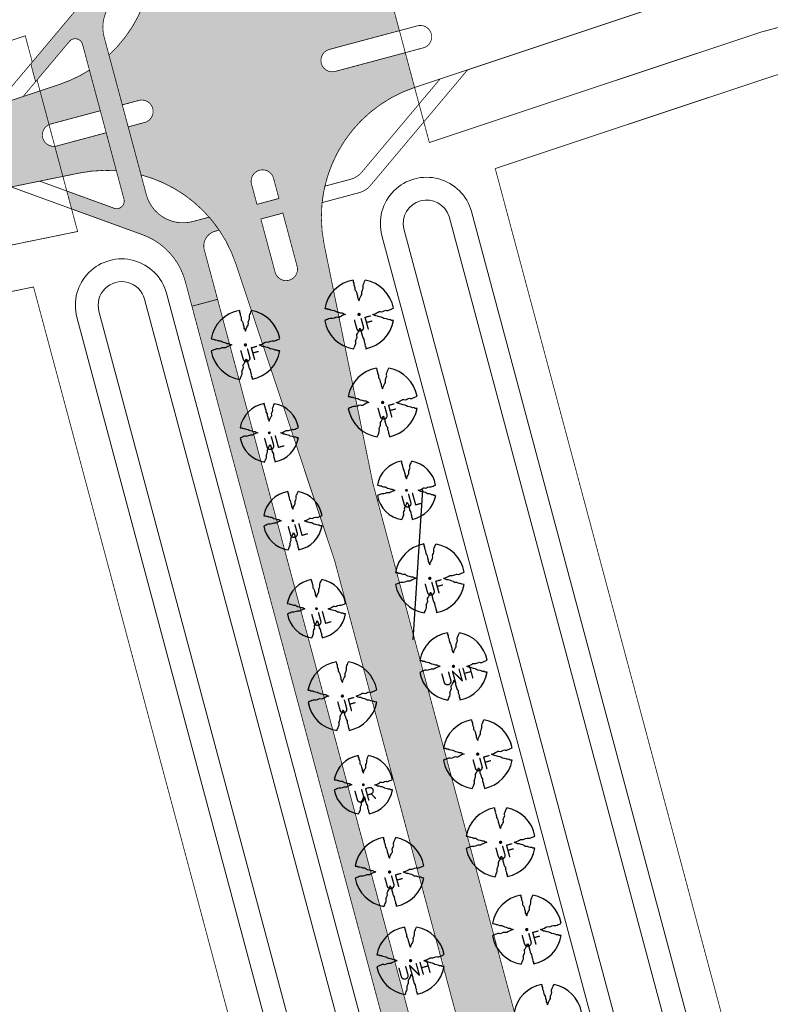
# Model space of a CAD drawing. Header units: metres. Extents: x 102000 to 105000, y 414600 to 420766.
# Tile 125 of 256: x 103084 to 103183, y 419040 to 419170. Entities that reach past the tile are written whole.
import ezdxf

# ---------------------------------------------------------------- set-up
doc = ezdxf.new("R2010")
doc.units = ezdxf.units.M
doc.layers.get('0').update_dxf_attribs({"color": 8})
for name, color, linetype, lineweight in [('00-Ontwerp DKIV', 8, 'Continuous', 0), ('N-WE-GR-BOOM-T35-500', 50, 'Continuous', 35), ('N-WE-GW-TALUDLIJN-G', 90, 'Continuous', 18), ('N-WE-WH-WATERLIJN-G', 150, 'Continuous', 5)]:
    doc.layers.add(name, color=color, linetype=linetype, lineweight=lineweight)
doc.layers.add('N-GV-GR-BOOM_2020-2021-S', color=7, linetype='Continuous', lineweight=25, true_color=0x1f7f00)
doc.styles.add('NLCS-ISO-M500-T35', font='NLCS-ISO.ttf', dxfattribs={"height": 1.75})

# ---------------------------------------------------------------- blocks, each defined once
blk = doc.blocks.new('N-SGR-BOOM_1E GROOTTE')
at = {"ltscale": 0.1}
h = blk.add_hatch(color=256, dxfattribs=at)
edge = h.paths.add_edge_path()
edge.add_arc((-0.001990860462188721, 0.003386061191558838), 0.15, 0, 360)
at = {"flags": 128}
for points in [[(-0.524, 2.9575), (-0.514, 2.7865), (-0.463, 2.7055), (-0.451, 2.6245), (-0.454, 2.5555), (-0.41, 2.4485), (-0.369, 2.3205), (-0.356, 2.1315), (-0.288, 2.0405), (-0.234, 1.9285), (-0.203, 1.7705), (-0.139, 1.5935), (-0.134, 1.4535), (-0.085, 1.3455), (-0.039, 1.2505), (-0.004, 1.1785), (0.06100000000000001, 1.3985), (0.129, 1.5215), (0.191, 1.6395), (0.24, 1.7205), (0.246, 1.8335), (0.231, 1.9505), (0.258, 2.0405), (0.313, 2.1495), (0.354, 2.2995), (0.34, 2.3615), (0.339, 2.5025), (0.381, 2.6195), (0.426, 2.7135), (0.467, 2.8215), (0.53, 2.9555)], [(-2.958, 0.5175000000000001), (-2.785, 0.5075000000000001), (-2.702, 0.4585), (-2.622, 0.4455), (-2.554, 0.4515), (-2.446, 0.4055), (-2.32, 0.3645), (-2.13, 0.3505), (-2.041, 0.2835), (-1.924, 0.2255), (-1.766, 0.1955), (-1.593, 0.1345), (-1.453, 0.1295), (-1.344, 0.0805), (-1.25, 0.0355), (-1.177, -0.0015), (-1.397, -0.0655), (-1.521, -0.1335), (-1.638, -0.1955), (-1.719, -0.2455), (-1.831, -0.2495), (-1.949, -0.2355), (-2.041, -0.2625), (-2.149, -0.3165), (-2.297, -0.3585), (-2.359, -0.3455), (-2.501, -0.3465), (-2.617, -0.3875), (-2.711, -0.4315), (-2.82, -0.4705), (-2.954, -0.5355)], [(2.952, -0.5145000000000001), (2.779, -0.5045000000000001), (2.697, -0.4545), (2.618, -0.4415), (2.55, -0.4475), (2.439, -0.4015), (2.313, -0.3605), (2.125, -0.3465), (2.034, -0.2805), (1.92, -0.2245), (1.763, -0.1925), (1.588, -0.1305), (1.446, -0.1255), (1.339, -0.0775), (1.244, -0.0305), (1.172, 0.005500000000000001), (1.392, 0.0695), (1.515, 0.1365), (1.632, 0.1995), (1.712, 0.2495), (1.824, 0.2535), (1.944, 0.2385), (2.034, 0.2665), (2.142, 0.3195), (2.292, 0.3635), (2.354, 0.3495), (2.494, 0.3485), (2.612, 0.3885), (2.706, 0.4365), (2.815, 0.4755), (2.95, 0.5385)], [(-0.479, -2.9585), (-0.414, -2.8235), (-0.373, -2.7165), (-0.33, -2.6225), (-0.289, -2.5045), (-0.288, -2.3645), (-0.303, -2.3005), (-0.26, -2.1515), (-0.208, -2.0425), (-0.18, -1.9525), (-0.193, -1.8345), (-0.188, -1.7235), (-0.138, -1.6425), (-0.075, -1.5255), (-0.007, -1.4015), (0.055, -1.1805), (0.093, -1.2535), (0.137, -1.3475), (0.186, -1.4565), (0.192, -1.5955), (0.254, -1.7715), (0.284, -1.9305), (0.34, -2.0425), (0.407, -2.1335), (0.422, -2.3225), (0.463, -2.4495), (0.508, -2.5585), (0.502, -2.6255), (0.516, -2.7085), (0.5650000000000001, -2.7875), (0.5760000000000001, -2.9405)]]:
    blk.add_lwpolyline(points, dxfattribs=at)
for start, end in [(100.0002194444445, 170.1098166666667), (10.29992500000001, 79.79196666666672), (190.3241250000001, 260.8432527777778), (281.0945583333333, 350.0620888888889)]:
    blk.add_arc((-0.001990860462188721, 0.003386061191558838), 2.999994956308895, start, end)

msp = doc.modelspace()

# ---------------------------------------------------------------- hatches: boundary and pattern name
at = {"layer": '00-Ontwerp DKIV', "transparency": 33554623}
h = msp.add_hatch(color=256, dxfattribs=at)
h.dxf.hatch_style = 1
edge = h.paths.add_edge_path()
edge.add_arc((103298.2239364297, 419477.8513539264), 252.0164552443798, 176.5749344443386, 189.9790041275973, ccw=False)
edge.add_line((103046.6576361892, 419492.907591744), (103056.301389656, 419652.8193898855))
edge.add_arc((103065.0630023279, 419652.79844855), 8.76163769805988, 149.2989375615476, 179.8630562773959, ccw=False)
edge.add_line((103057.5293711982, 419657.2717803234), (103041.7191091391, 419658.2227415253))
edge.add_arc((103024.502755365, 419652.9694413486), 18.00000000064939, -3.451139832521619, 16.96874591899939, ccw=False)
edge.add_line((103042.4701122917, 419651.8858892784), (103041.6379008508, 419638.0862386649))
edge.add_arc((103145.1997498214, 419631.8407649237), 103.7500000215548, 176.5488601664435, 183.9859112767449)
edge.add_line((103041.7007031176, 419624.6289804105), (103044.1366540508, 419589.6697274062))
edge.add_arc((102944.3785367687, 419582.7186098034), 99.99999999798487, -3.4511398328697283, 3.985911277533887, ccw=False)
edge.add_line((103044.1971863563, 419576.6988760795), (103037.6551040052, 419468.218691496))
edge.add_arc((103191.1263172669, 419458.9633528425), 153.7500393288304, 176.5488617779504, 189.1053011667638)
edge.add_line((103039.3136561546, 419434.6324975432), (103040.9006254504, 419424.7287544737))
edge.add_line((103040.9006254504, 419424.7287544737), (103041.5467097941, 419420.6993302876))
edge.add_line((103041.5467097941, 419420.6993302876), (103043.5399603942, 419408.2624172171))
edge.add_arc((103191.4029866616, 419431.9602644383), 149.7499999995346, 189.1052995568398, 194.985952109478)
edge.add_line((103046.746095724, 419393.2375785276), (103094.8516475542, 419213.5289813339))
edge.add_line((103094.8516475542, 419213.5289813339), (103101.3022678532, 419181.9707082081))
edge.add_arc((103083.666907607, 419178.3659795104), 18.00000000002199, -47.20717659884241, 11.55232174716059, ccw=False)
edge.add_line((103095.895196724, 419165.1573101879), (103095.9087119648, 419165.1068211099))
edge.add_line((103095.9087119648, 419165.1068211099), (103097.6368019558, 419158.6511706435))
edge.add_line((103097.6368019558, 419158.6511706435), (103097.6480606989, 419158.609111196))
edge.add_line((103097.6480606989, 419158.609111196), (103097.6510261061, 419158.5980332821))
edge.add_line((103097.6510261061, 419158.5980332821), (103099.8244820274, 419159.1798379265))
edge.add_arc((103100.2123716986, 419157.7308584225), 1.500000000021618, -75.01404788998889, 104.98659888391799, ccw=False)
edge.add_line((103100.6002450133, 419156.28187454), (103098.4267727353, 419155.7000655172))
edge.add_line((103098.4267727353, 419155.7000655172), (103098.4329879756, 419155.6768471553))
edge.add_line((103098.4329879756, 419155.6768471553), (103100.1157329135, 419149.3905928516))
edge.add_line((103100.1157329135, 419149.3905928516), (103100.1204740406, 419149.3728813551))
edge.add_arc((103095.5357731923, 419131.9665457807), 17.99999999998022, 18.419582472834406, 75.24385856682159, ccw=False)
edge.add_line((103112.6135985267, 419137.6540656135), (103125.6026156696, 419098.6521504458))
edge.add_line((103125.6026156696, 419098.6521504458), (103163.4536399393, 418957.2515383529))
edge.add_line((103163.4536399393, 418957.2515383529), (103169.9042602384, 418925.6932652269))
edge.add_arc((103152.2688999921, 418922.0885365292), 18.00000000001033, -47.2071765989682, 11.55232174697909, ccw=False)
edge.add_line((103164.4971891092, 418908.8798672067), (103164.5107043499, 418908.8293781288))
edge.add_line((103164.5107043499, 418908.8293781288), (103166.238794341, 418902.3737276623))
edge.add_line((103166.238794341, 418902.3737276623), (103166.2530184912, 418902.320590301))
edge.add_line((103166.2530184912, 418902.320590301), (103168.4264744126, 418902.9023949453))
edge.add_arc((103168.8143640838, 418901.4534154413), 1.500000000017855, -75.01404788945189, 104.9865988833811, ccw=False)
edge.add_line((103169.2022373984, 418900.0044315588), (103167.0287651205, 418899.422622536))
edge.add_line((103167.0287651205, 418899.422622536), (103167.0349803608, 418899.3994041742))
edge.add_line((103167.0349803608, 418899.3994041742), (103168.7177252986, 418893.1131498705))
edge.add_line((103168.7177252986, 418893.1131498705), (103168.7224664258, 418893.0954383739))
edge.add_arc((103164.1377655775, 418875.6891027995), 17.99999999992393, 18.4195824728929, 75.2438585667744, ccw=False)
edge.add_line((103181.2155909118, 418881.3766226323), (103194.2046080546, 418842.3747074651))
edge.add_line((103194.2046080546, 418842.3747074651), (103231.823976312, 418701.8394960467))
edge.add_line((103231.823976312, 418701.8394960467), (103238.2745966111, 418670.281222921))
edge.add_arc((103220.6392363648, 418666.6764942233), 18.00000000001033, -47.2071765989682, 11.55232174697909, ccw=False)
edge.add_line((103232.8675254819, 418653.4678249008), (103232.8810407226, 418653.4173358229))
edge.add_line((103232.8810407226, 418653.4173358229), (103234.6091307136, 418646.9616853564))
edge.add_line((103234.6091307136, 418646.9616853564), (103234.6233548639, 418646.908547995))
edge.add_line((103234.6233548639, 418646.908547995), (103236.7968107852, 418647.4903526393))
edge.add_arc((103237.1847004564, 418646.0413731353), 1.500000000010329, -75.01404789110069, 104.98659888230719, ccw=False)
edge.add_line((103237.572573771, 418644.5923892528), (103235.3991014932, 418644.01058023))
edge.add_line((103235.3991014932, 418644.01058023), (103235.4053167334, 418643.9873618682))
edge.add_line((103235.4053167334, 418643.9873618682), (103237.0880616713, 418637.7011075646))
edge.add_line((103237.0880616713, 418637.7011075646), (103237.0928027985, 418637.683396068))
edge.add_arc((103232.5081019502, 418620.2770604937), 17.99999999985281, 18.41958247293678, 75.2438585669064, ccw=False)
edge.add_line((103249.5859272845, 418625.9645803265), (103262.5749444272, 418586.9626651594))
edge.add_line((103262.5749444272, 418586.9626651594), (103290.1222633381, 418484.0537523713))
edge.add_line((103290.1222633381, 418484.0537523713), (103297.836137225, 418446.292630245))
edge.add_arc((103314.5047993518, 418407.4697220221), 42.24999999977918, 107.02271534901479, 113.23632460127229, ccw=False)
edge.add_line((103302.1360773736, 418447.8686974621), (103301.856304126, 418448.9131974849))
edge.add_line((103301.856304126, 418448.9131974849), (103300.2505772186, 418454.9079872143))
edge.add_arc((103301.6995005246, 418455.2960867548), 1.500000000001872, 14.994587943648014, 194.9948977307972, ccw=False)
edge.add_line((103303.1484259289, 418455.6841784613), (103304.7543138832, 418449.6887874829))
edge.add_line((103304.7543138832, 418449.6887874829), (103305.0272221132, 418448.669917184))
edge.add_line((103305.0272221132, 418448.669917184), (103306.1321855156, 418448.9657008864))
edge.add_arc((103294.4959860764, 418492.4352173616), 44.99999999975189, 284.9859521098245, 289.9286120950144)
edge.add_line((103309.8341939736, 418450.1299058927), (103307.6012664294, 418456.8373155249))
edge.add_line((103307.6012664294, 418456.8373155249), (103302.707958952, 418471.5361434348))
edge.add_arc((103359.6362746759, 418490.4878418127), 60.00000002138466, 198.4128380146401, 213.1251651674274)
edge.add_arc((103359.6362746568, 418490.4878418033), 60.00000000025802, 213.1251651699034, 220.1845762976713)
edge.add_arc((103359.6362746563, 418490.4878418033), 59.99999999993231, 220.1845762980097, 223.7621945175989)
edge.add_arc((103359.6362746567, 418490.4878418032), 60.0000000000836, 223.7621945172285, 284.9859521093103)
edge.add_line((103375.1512072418, 418432.5284865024), (103387.0106692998, 418435.7031034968))
edge.add_line((103387.0106692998, 418435.7031034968), (103385.8938181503, 418439.8814131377))
edge.add_line((103385.8938181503, 418439.8814131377), (103385.8824319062, 418439.8783653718))
edge.add_line((103385.8824319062, 418439.8783653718), (103374.0131983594, 418436.7013171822))
edge.add_arc((103359.5333792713, 418490.796925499), 55.99999999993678, 225.2215921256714, 284.9851210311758, ccw=False)
edge.add_arc((103359.533379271, 418490.796925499), 55.9999999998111, 221.3891326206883, 225.2215921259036, ccw=False)
edge.add_arc((103359.5333792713, 418490.796925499), 56.00000000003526, 198.4128380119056, 221.3891326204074, ccw=False)
edge.add_line((103306.4002846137, 418473.1086736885), (103277.8963273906, 418558.7306714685))
edge.add_line((103277.8963273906, 418558.7306714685), (103267.6561565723, 418596.9850238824))
edge.add_line((103267.6561565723, 418596.9850238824), (103261.2171809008, 418628.5322969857))
edge.add_arc((103278.8535710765, 418632.131983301), 17.99999999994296, 108.50536345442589, 191.5359399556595, ccw=False)
edge.add_line((103273.1404893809, 418649.2012743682), (103271.9134875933, 418653.7850024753))
edge.add_line((103271.9134875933, 418653.7850024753), (103262.688286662, 418651.3155414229))
edge.add_arc((103262.3004151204, 418652.76452578), 1.499999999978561, 104.9855703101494, 284.9858819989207, ccw=False)
edge.add_line((103261.9125514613, 418654.2135122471), (103271.1377409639, 418656.6829702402))
edge.add_line((103271.1377409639, 418656.6829702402), (103270.0380655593, 418660.7910433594))
edge.add_arc((103266.9770112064, 418678.5288545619), 18.00000000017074, 198.4195824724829, 279.79122475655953, ccw=False)
edge.add_line((103249.8991858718, 418672.8413347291), (103236.910168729, 418711.8432498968))
edge.add_line((103236.910168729, 418711.8432498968), (103199.2858201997, 418852.3970661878))
edge.add_line((103199.2858201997, 418852.3970661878), (103192.8468445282, 418883.9443392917))
edge.add_arc((103210.4832347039, 418887.5440256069), 17.99999999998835, 108.50536345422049, 191.5359399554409, ccw=False)
edge.add_line((103204.7701530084, 418904.6133166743), (103203.5431512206, 418909.1970447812))
edge.add_line((103203.5431512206, 418909.1970447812), (103194.3179502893, 418906.7275837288))
edge.add_arc((103193.9300805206, 418908.1765685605), 1.499999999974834, 104.9855002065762, 284.9858118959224, ccw=False)
edge.add_line((103193.5422186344, 418909.6255555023), (103202.7674045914, 418912.0950125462))
edge.add_line((103202.7674045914, 418912.0950125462), (103201.6677291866, 418916.2030856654))
edge.add_arc((103198.6066748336, 418933.9408968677), 18.00000000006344, 198.4195824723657, 279.79122475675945, ccw=False)
edge.add_line((103181.5288494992, 418928.253377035), (103168.5398323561, 418967.2552922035))
edge.add_line((103168.5398323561, 418967.2552922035), (103130.6838278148, 419108.674509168))
edge.add_line((103130.6838278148, 419108.674509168), (103124.244852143, 419140.2217822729))
edge.add_arc((103141.8812423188, 419143.8214685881), 18.00000000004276, 108.5053634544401, 191.5359399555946, ccw=False)
edge.add_line((103136.1681606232, 419160.8907596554), (103134.9411588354, 419165.4744877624))
edge.add_line((103134.9411588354, 419165.4744877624), (103125.7159579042, 419163.00502671))
edge.add_arc((103125.3280881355, 419164.4540115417), 1.499999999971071, 104.9855002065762, 284.9858118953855, ccw=False)
edge.add_line((103124.9402262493, 419165.9029984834), (103134.1654122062, 419168.3724555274))
edge.add_line((103134.1654122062, 419168.3724555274), (103133.0657368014, 419172.4805286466))
edge.add_arc((103130.0046824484, 419190.2183398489), 18.0000000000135, 198.4195824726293, 279.79122475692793, ccw=False)
edge.add_line((103112.926857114, 419184.5308200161), (103099.9378399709, 419223.5327351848))
edge.add_line((103099.9378399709, 419223.5327351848), (103062.996899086, 419361.5335357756))
edge.add_arc((103304.7357101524, 419426.2437337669), 250.2499999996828, 189.1052995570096, 194.9859521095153, ccw=False)
edge.add_line((103057.639066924, 419386.6418221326), (103051.9365311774, 419422.2228681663))
edge.add_line((103051.9365311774, 419422.2228681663), (103051.9234976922, 419422.3041907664))
edge.add_line((103051.9234976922, 419422.3041907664), (103050.0201575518, 419434.1801063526))
edge = h.paths.add_edge_path(flags=16)
edge.add_line((103045.2527020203, 419421.2725162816), (103048.2174958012, 419421.7310650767))
edge.add_line((103048.2174958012, 419421.7310650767), (103048.2175775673, 419421.7305548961))
edge.add_line((103048.2175775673, 419421.7305548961), (103049.278254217, 419415.112449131))
edge.add_arc((103047.7971554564, 419414.8750750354), 1.499999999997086, -170.89470044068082, 9.105299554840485, ccw=False)
edge.add_line((103046.3160566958, 419414.6377009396), (103045.2528414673, 419421.2716461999))
edge.add_line((103045.2528414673, 419421.2716461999), (103045.2527022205, 419421.2725163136))
edge.add_line((103045.2527022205, 419421.2725163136), (103045.2527020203, 419421.2725162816))
edge = h.paths.add_edge_path(flags=16)
edge.add_line((103047.5661013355, 419425.795449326), (103044.6047268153, 419425.3215322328))
edge.add_line((103044.6047268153, 419425.3215322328), (103043.6258169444, 419431.4234868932))
edge.add_arc((103045.106915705, 419431.660860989), 1.500000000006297, 9.105299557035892, 189.1052995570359, ccw=False)
edge.add_line((103046.5880144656, 419431.8982350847), (103047.5662379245, 419425.7945970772))
edge.add_line((103047.5662379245, 419425.7945970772), (103047.5661013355, 419425.795449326))
edge = h.paths.add_edge_path(flags=16)
edge.add_line((103049.3330490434, 419657.7082529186), (103047.3375545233, 419657.8430923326))
edge.add_line((103047.3375545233, 419657.8430923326), (103046.704015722, 419647.3379344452))
edge.add_line((103046.704015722, 419647.3379344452), (103045.7916956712, 419632.2099305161))
edge.add_arc((103145.6221893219, 419626.0611728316), 100.019671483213, 176.4754918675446, 183.9855418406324)
edge.add_line((103045.8444033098, 419619.1093311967), (103047.2812701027, 419598.4883126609))
edge.add_arc((103048.2788512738, 419598.5578239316), 1.000000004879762, 183.9859166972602, 363.9859301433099)
edge.add_line((103049.2764324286, 419598.6273354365), (103047.8486009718, 419619.1186844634))
edge.add_arc((103147.6067182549, 419626.0698021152), 100.0000000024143, 176.54886016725, 183.9859113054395, ccw=False)
edge.add_line((103047.7880686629, 419632.0895358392), (103049.3330490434, 419657.7082529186))
edge = h.paths.add_edge_path(flags=16)
edge.add_line((103109.6293821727, 419178.6266078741), (103106.731408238, 419177.8508842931))
edge.add_line((103106.731408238, 419177.8508842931), (103104.8566930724, 419184.8542845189))
edge.add_arc((103106.3056725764, 419185.2421741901), 1.500000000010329, 14.985952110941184, 194.9865988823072, ccw=False)
edge.add_line((103107.7546564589, 419185.6300475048), (103109.6293821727, 419178.6266078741))
edge = h.paths.add_edge_path(flags=16)
edge.add_line((103110.1465465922, 419176.6946293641), (103110.8576439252, 419174.0381728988))
edge.add_arc((103109.4086596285, 419173.6503011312), 1.499999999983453, -165.0144386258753, 14.985890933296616, ccw=False)
edge.add_line((103107.9596731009, 419173.2624376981), (103107.2485726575, 419175.9189057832))
edge.add_line((103107.2485726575, 419175.9189057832), (103110.1465465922, 419176.6946293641))
edge = h.paths.add_edge_path(flags=16)
edge.add_line((103118.2918829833, 419146.2659798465), (103115.3939090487, 419145.4902562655))
edge.add_line((103115.3939090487, 419145.4902562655), (103114.6828170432, 419148.1466928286))
edge.add_arc((103116.1317965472, 419148.5345824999), 1.500000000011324, 14.985952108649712, 194.9865988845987, ccw=False)
edge.add_line((103117.5807804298, 419148.9224558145), (103118.2918829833, 419146.2659798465))
edge = h.paths.add_edge_path(flags=16)
edge.add_line((103115.9110734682, 419143.5582777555), (103118.8090474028, 419144.3340013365))
edge.add_line((103118.8090474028, 419144.3340013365), (103120.683767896, 419137.3305812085))
edge.add_arc((103119.2347835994, 419136.9427094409), 1.499999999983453, -165.0144386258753, 14.985890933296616, ccw=False)
edge.add_line((103117.7857970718, 419136.5548460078), (103115.9110734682, 419143.5582777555))
edge = h.paths.add_edge_path(flags=16)
edge.add_line((103175.3334006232, 418921.5734413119), (103178.231374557, 418922.3491648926))
edge.add_line((103178.231374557, 418922.3491648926), (103176.3567182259, 418929.3523453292))
edge.add_arc((103174.9077343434, 418928.9644720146), 1.500000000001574, 14.98595210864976, 194.9859521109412)
edge.add_line((103173.4587504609, 418928.5765986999), (103175.3334006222, 418921.5734413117))
edge = h.paths.add_edge_path(flags=16)
edge.add_line((103178.7485389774, 418920.4171863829), (103175.8505650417, 418919.6414628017))
edge.add_line((103175.8505650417, 418919.6414628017), (103176.5617374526, 418916.984725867))
edge.add_arc((103178.010721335, 418917.3725991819), 1.49999999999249, 194.9859521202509, 374.9859521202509)
edge.add_line((103179.4597052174, 418917.7604724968), (103178.7485389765, 418920.4171863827))
edge = h.paths.add_edge_path(flags=16)
edge.add_line((103183.9959014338, 418889.2128132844), (103186.8938753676, 418889.988536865))
edge.add_line((103186.8938753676, 418889.988536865), (103186.1828421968, 418892.6447536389))
edge.add_arc((103184.7338583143, 418892.2568803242), 1.500000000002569, 14.98595211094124, 194.9859521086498)
edge.add_line((103183.2848744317, 418891.8690070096), (103183.9959014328, 418889.2128132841))
edge = h.paths.add_edge_path(flags=16)
edge.add_line((103187.411039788, 418888.0565583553), (103184.5130658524, 418887.2808347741))
edge.add_line((103184.5130658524, 418887.2808347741), (103186.3878614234, 418880.2771341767))
edge.add_arc((103187.8368453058, 418880.6650074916), 1.49999999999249, 194.9859521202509, 374.9859521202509)
edge.add_line((103189.2858291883, 418881.0528808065), (103187.4110397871, 418888.056558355))
edge = h.paths.add_edge_path(flags=16)
edge.add_line((103243.7037369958, 418666.161399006), (103246.6017109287, 418666.9371225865))
edge.add_line((103246.6017109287, 418666.9371225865), (103244.7270973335, 418673.9401433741))
edge.add_arc((103243.278113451, 418673.5522700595), 1.500000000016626, 14.98595211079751, 194.9859521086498)
edge.add_line((103241.8291295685, 418673.1643967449), (103243.703736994, 418666.1613990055))
edge = h.paths.add_edge_path(flags=16)
edge.add_line((103247.11887535, 418665.0051440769), (103244.2209014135, 418664.2294204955))
edge.add_line((103244.2209014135, 418664.2294204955), (103244.9321165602, 418661.5725239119))
edge.add_arc((103246.3811004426, 418661.9603972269), 1.49999999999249, 194.9859521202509, 374.9859521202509)
edge.add_line((103247.830084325, 418662.3482705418), (103247.1188753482, 418665.0051440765))
edge = h.paths.add_edge_path(flags=16)
edge.add_line((103252.3662378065, 418633.8007709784), (103255.2642117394, 418634.5764945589))
edge.add_line((103255.2642117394, 418634.5764945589), (103254.5532213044, 418637.2325516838))
edge.add_arc((103253.1042374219, 418636.8446783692), 1.499999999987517, 14.98595210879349, 194.9859521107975)
edge.add_line((103251.6552535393, 418636.4568050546), (103252.3662378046, 418633.8007709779))
edge = h.paths.add_edge_path(flags=16)
edge.add_line((103255.7813761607, 418632.6445160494), (103252.8834022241, 418631.8687924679))
edge.add_line((103252.8834022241, 418631.8687924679), (103254.758240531, 418624.8649322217))
edge.add_arc((103256.2072244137, 418625.2528055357), 1.499999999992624, 194.9859520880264, 374.9859520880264)
edge.add_line((103257.6562082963, 418625.6406788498), (103255.7813761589, 418632.6445160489))
h = msp.add_hatch(color=256, dxfattribs=at)
h.dxf.hatch_style = 1
edge = h.paths.add_edge_path()
edge.add_line((103095.9076001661, 419165.1109744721), (103095.895196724, 419165.1573101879))
edge.add_line((103095.895196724, 419165.1573101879), (103095.2591170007, 419167.5335222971))
edge.add_arc((103100.0890632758, 419168.8264333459), 5.000000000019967, 104.9854964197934, 194.9859521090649, ccw=False)
edge.add_line((103098.796190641, 419173.6563899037), (103101.2017376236, 419174.3003016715))
edge.add_arc((103083.6669076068, 419178.3659795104), 18.00000000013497, 346.9458991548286, 353.9485091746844)
edge.add_line((103101.5666036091, 419176.4683802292), (103100.0789141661, 419176.0701586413))
edge.add_arc((103099.5617651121, 419178.0021412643), 1.999999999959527, 191.5523217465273, 284.9854964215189, ccw=False)
edge.add_line((103097.6022806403, 419177.6016158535), (103096.1523546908, 419184.6950668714))
edge.add_line((103096.1523546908, 419184.6950668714), (103092.7232568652, 419183.9941474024))
edge.add_line((103092.7232568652, 419183.9941474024), (103093.7428754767, 419179.0058825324))
edge.add_arc((103084.9251953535, 419177.2035181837), 9.000000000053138, -40.0280957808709, 11.55232174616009, ccw=False)
edge.add_line((103091.8167577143, 419171.4150496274), (103085.5927730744, 419164.0049759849))
edge.add_line((103085.5927730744, 419164.0049759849), (103086.224005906, 419161.6468704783))
edge.add_line((103086.224005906, 419161.6468704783), (103090.6802867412, 419166.9523734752))
edge.add_arc((103091.4460158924, 419166.3092103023), 1.000000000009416, 14.985952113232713, 139.9719042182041, ccw=False)
edge.add_line((103092.4120051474, 419166.5677925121), (103093.3205703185, 419163.173652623))
edge.add_line((103093.3205703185, 419163.173652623), (103093.332499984, 419163.1290868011))
edge.add_line((103093.332499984, 419163.1290868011), (103093.3363661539, 419163.1146438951))
edge.add_line((103093.3363661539, 419163.1146438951), (103094.7475715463, 419157.8427837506))
edge.add_line((103094.7475715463, 419157.8427837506), (103095.5288049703, 419154.9243188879))
edge.add_line((103095.5288049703, 419154.9243188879), (103095.5353782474, 419154.8997630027))
edge.add_line((103095.5353782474, 419154.8997630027), (103096.867184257, 419149.924516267))
edge.add_line((103096.867184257, 419149.924516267), (103097.8699961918, 419146.1782973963))
edge.add_arc((103096.9040069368, 419145.9197151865), 0.9999999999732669, -109.99999999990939, 14.98595211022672, ccw=False)
edge.add_line((103096.5619867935, 419144.9800225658), (103090.3378831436, 419147.2454110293))
edge.add_line((103090.3378831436, 419147.2454110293), (103090.9691159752, 419144.8873055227))
edge.add_line((103090.9691159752, 419144.8873055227), (103100.3287130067, 419141.4806907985))
edge.add_arc((103097.2505317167, 419133.0234572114), 9.000000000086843, 14.985952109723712, 70.00000000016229, ccw=False)
edge.add_line((103105.9444350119, 419135.3506970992), (103106.8232987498, 419132.067513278))
edge.add_line((103106.8232987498, 419132.067513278), (103110.2042611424, 419132.9725510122))
edge.add_line((103110.2042611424, 419132.9725510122), (103108.4588136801, 419139.4930440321))
edge.add_arc((103110.3907921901, 419140.0102084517), 1.999999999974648, 104.98549642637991, 194.9859521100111, ccw=False)
edge.add_line((103109.873643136, 419141.9421910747), (103110.4202010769, 419142.0884925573))
edge.add_arc((103095.5357731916, 419131.9665457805), 18.00000000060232, 34.21711249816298, 41.12120850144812)
edge.add_line((103109.0955333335, 419143.8043202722), (103106.9414502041, 419143.2277198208))
edge.add_arc((103105.6485775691, 419148.0576763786), 5.000000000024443, 194.985952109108, 284.98549642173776, ccw=False)
edge.add_line((103100.8186312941, 419146.7647653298), (103100.1204740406, 419149.3728813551))
edge.add_line((103100.1204740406, 419149.3728813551), (103100.1157329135, 419149.3905928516))
edge.add_line((103100.1157329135, 419149.3905928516), (103098.4329879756, 419155.6768471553))
edge.add_line((103098.4329879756, 419155.6768471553), (103097.6368019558, 419158.6511706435))
edge.add_line((103097.6368019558, 419158.6511706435), (103095.9076001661, 419165.1109744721))
h = msp.add_hatch(color=256, dxfattribs=at)
h.dxf.hatch_style = 1
edge = h.paths.add_edge_path()
edge.add_arc((103088.6205006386, 419154.6278719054), 1.50000000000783, 104.9855002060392, 114.58002034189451, ccw=False)
edge.add_line((103088.2326387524, 419156.0768588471), (103094.7530583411, 419157.8222866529))
edge.add_line((103094.7530583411, 419157.8222866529), (103094.7475715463, 419157.8427837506))
edge.add_line((103094.7475715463, 419157.8427837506), (103093.3363661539, 419163.1146438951))
edge.add_line((103093.3363661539, 419163.1146438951), (103093.332499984, 419163.1290868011))
edge.add_line((103093.332499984, 419163.1290868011), (103093.3205703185, 419163.173652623))
edge.add_arc((103083.666907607, 419178.3659795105), 18.00000000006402, 288.41958247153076, 302.4331080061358, ccw=False)
edge.add_line((103089.3544274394, 419161.2881541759), (103086.8060195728, 419160.439444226))
edge.add_line((103086.8060195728, 419160.439444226), (103087.9965550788, 419155.9919437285))
edge = h.paths.add_edge_path()
edge.add_arc((103095.5357731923, 419131.9665457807), 17.99999999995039, 85.75982592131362, 101.55232174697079, ccw=False)
edge.add_line((103096.8666475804, 419149.9172776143), (103096.867184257, 419149.924516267))
edge.add_line((103096.867184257, 419149.924516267), (103095.5353782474, 419154.8997630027))
edge.add_line((103095.5353782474, 419154.8997630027), (103095.5288049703, 419154.9243188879))
edge.add_line((103095.5288049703, 419154.9243188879), (103089.0083704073, 419153.1788870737))
edge.add_arc((103088.6205006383, 419154.6278719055), 1.500000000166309, 275.3918838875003, 284.9858119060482, ccw=False)
edge.add_line((103088.7614515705, 419153.1345089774), (103089.8224550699, 419149.1709030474))
edge.add_line((103089.8224550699, 419149.1709030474), (103091.9310444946, 419149.6019060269))
h = msp.add_hatch(color=256, dxfattribs=at)
h.dxf.hatch_style = 1
edge = h.paths.add_edge_path()
edge.add_arc((102784.7923021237, 419051.0402282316), 17.99999999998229, 104.9859521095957, 193.8948224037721, ccw=False)
edge.add_line((102780.1378223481, 419068.4280348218), (103055.7610938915, 419142.2086428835))
edge.add_line((103055.7610938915, 419142.2086428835), (103083.0201573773, 419147.7804898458))
edge.add_line((103083.0201573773, 419147.7804898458), (103086.7647985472, 419148.545907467))
edge.add_line((103086.7647985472, 419148.545907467), (103089.577079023, 419149.1207473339))
edge.add_line((103089.577079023, 419149.1207473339), (103089.8224550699, 419149.1709030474))
edge.add_line((103089.8224550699, 419149.1709030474), (103088.7614515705, 419153.1345089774))
edge.add_arc((103088.6205006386, 419154.6278719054), 1.50000000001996, 114.5800203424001, 275.39188387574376, ccw=False)
edge.add_line((103087.9965550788, 419155.9919437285), (103086.8060195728, 419160.439444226))
edge.add_line((103086.8060195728, 419160.439444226), (103086.5684009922, 419160.3603088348))
edge.add_line((103086.5684009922, 419160.3603088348), (103084.5899476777, 419159.7014139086))
edge.add_line((103084.5899476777, 419159.7014139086), (103080.9636918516, 419158.4937424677))
edge.add_line((103080.9636918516, 419158.4937424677), (103045.886631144, 419146.811840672))
edge.add_line((103045.886631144, 419146.811840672), (102778.5702402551, 419075.2548717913))
edge.add_arc((102773.9157604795, 419092.6426783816), 18.00000000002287, 195.1409767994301, 284.9859521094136, ccw=False)
edge.add_line((102756.5406111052, 419087.9411696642), (102762.852379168, 419063.8009563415))
edge.add_line((102762.852379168, 419063.8009563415), (102767.3190147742, 419046.7177024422))
h = msp.add_hatch(color=256, dxfattribs=at)
h.dxf.hatch_style = 1
h.paths.add_polyline_path([(103106.8232987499, 419132.067513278), (103110.2042611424, 419132.9725510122), (103165.1013964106, 418927.8925385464), (103161.7204340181, 418926.9875008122)])

# ---------------------------------------------------------------- linework, layer by layer
msp.add_line((103137.203, 419107.855), (103135.929, 419088.116))
at = {"layer": '00-Ontwerp DKIV', "transparency": 33554687, "const_width": 0.1}
for points in [[(103136.5320695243, 419169.0059775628, -1.000005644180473), (103137.3078325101, 419166.1080141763), (103134.9411588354, 419165.4744877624), (103136.1681606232, 419160.8907596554, -0.0003742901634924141), (103136.1937224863, 419160.8992939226), (103139.5172511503, 419162.0061465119), (103143.1407850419, 419163.2129114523), (103179.6538245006, 419175.3730449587), (103313.5998155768, 419211.2285683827, -0.1299559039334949), (103328.9354530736, 419211.2759698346), (103516.4015677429, 419162.3337284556), (103518.1698076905, 419169.1067135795), (103328.9130732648, 419218.5164364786, 0.12995590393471), (103313.5774357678, 419218.4690350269), (103169.7793617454, 419179.9762427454), (103139.8598429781, 419173.8605895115), (103136.1152018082, 419173.0951718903), (103133.6094412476, 419172.5829857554, -0.007684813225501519), (103133.0657368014, 419172.4805286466), (103134.1654122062, 419168.3724555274), (103136.5320695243, 419169.0059775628, -1.000005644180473)], [(103492.8989135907, 419150.1701676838, -0.4144966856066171), (103500.4655096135, 419154.6087409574), (103500.8626641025, 419154.5050548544, -0.3588137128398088), (103505.4843660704, 419148.1182831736), (103509.5374167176, 419164.1257693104), (103328.9354530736, 419211.2759698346, 0.1299559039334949), (103313.5998155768, 419211.2285683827), (103179.6538245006, 419175.3730449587), (103143.142441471, 419163.2079377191), (103137.5795667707, 419156.5849600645), (103137.3833111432, 419156.3513044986), (103138.1110096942, 419153.6328306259), (103181.8103433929, 419168.186254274), (103315.5391419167, 419203.9836382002, -0.1299563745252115), (103327.0409102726, 419204.019200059), (103366.026504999, 419193.841134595), (103495.467460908, 419160.0476646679), (103492.8989135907, 419150.1701676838, -0.4144966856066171)], [(103095.895196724, 419165.1573101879, 0.1501339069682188), (103101.2017376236, 419174.3003016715), (103098.7961906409, 419173.6563899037, 0.4142158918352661), (103095.2591170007, 419167.5335222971), (103095.895196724, 419165.1573101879, 0.1501339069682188)], [(103134.1654122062, 419168.3724555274), (103134.9411588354, 419165.4744877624), (103137.3078325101, 419166.1080141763, 1.000005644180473), (103136.5320695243, 419169.0059775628), (103134.1654122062, 419168.3724555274)], [(102756.5406111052, 419087.9411696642, 0.4134213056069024), (102778.5702402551, 419075.2548717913), (103045.886631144, 419146.811840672), (103080.9636918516, 419158.4937424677), (103085.5927730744, 419164.0049759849), (103085.789028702, 419164.2386315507), (103084.863165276, 419167.6973927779), (103043.7301122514, 419153.9986313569), (102935.4523252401, 419125.0141377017), (102778.5908035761, 419083.0244378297, -0.06829234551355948), (102775.2186345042, 419082.6000726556), (102772.4242178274, 419093.9139794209, -0.7430696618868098), (102767.3169027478, 419090.8882316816), (102767.3169027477, 419090.8882316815), (102767.3169027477, 419090.8882316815), (102756.4630048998, 419088.237985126), (102756.5406111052, 419087.9411696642, 0.4134213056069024)], [(103089.3544274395, 419161.2881541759, 0.06122185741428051), (103093.3205703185, 419163.173652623), (103092.4120051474, 419166.5677925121, 0.6067310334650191), (103090.6802867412, 419166.9523734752), (103086.4202615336, 419161.8805260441), (103086.8060195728, 419160.439444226), (103089.3544274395, 419161.2881541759, 0.06122185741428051)], [(103087.9965550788, 419155.9919437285, -0.04188846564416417), (103088.2326387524, 419156.0768588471), (103094.7530583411, 419157.8222866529), (103094.7475715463, 419157.8427837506), (103093.3363661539, 419163.1146438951), (103093.332499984, 419163.1290868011), (103093.3205703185, 419163.173652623, -0.06122185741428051), (103089.3544274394, 419161.2881541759), (103086.8060195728, 419160.439444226), (103087.9965550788, 419155.9919437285, -0.04188846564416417)], [(103136.1937224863, 419160.8992939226, 0.0003742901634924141), (103136.1681606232, 419160.8907596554), (103136.7520783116, 419158.7094100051), (103136.9483339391, 419158.9430655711), (103139.5183509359, 419162.0028442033), (103139.5172511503, 419162.0061465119), (103136.1937224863, 419160.8992939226, 0.0003742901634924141)], [(102767.3190147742, 419046.7177024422, -0.4086466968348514), (102780.1378223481, 419068.4280348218), (103055.7610938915, 419142.2086428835), (103083.0201573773, 419147.7804898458), (103086.7647985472, 419148.545907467), (103089.577079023, 419149.1207473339), (103089.8224550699, 419149.1709030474), (103088.7614515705, 419153.1345089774, -0.8451542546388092), (103087.9965550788, 419155.9919437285), (103086.8060195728, 419160.439444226), (103086.5684009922, 419160.3603088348), (103084.5899476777, 419159.7014139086), (103080.9636918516, 419158.4937424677), (103045.886631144, 419146.811840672), (102778.5702402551, 419075.2548717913, -0.413421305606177), (102756.5406111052, 419087.9411696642), (102762.852379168, 419063.8009563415), (102767.3190147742, 419046.7177024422, -0.4086466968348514)], [(103136.1681606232, 419160.8907596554, 0.2606775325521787), (103124.3462879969, 419147.8866102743), (103127.7098645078, 419148.7869653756, 0.1538540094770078), (103129.2313283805, 419149.7554497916), (103136.7520783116, 419158.7094100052), (103136.1681606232, 419160.8907596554, 0.2606775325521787)], [(103124.3462879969, 419147.8866102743, 0.03056374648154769), (103123.9814914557, 419145.7185503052), (103128.8359134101, 419147.0179717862, 0.1538540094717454), (103130.3573772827, 419147.9864562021), (103137.3833111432, 419156.3513044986), (103136.7520783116, 419158.7094100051), (103129.2313283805, 419149.7554497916, -0.1538540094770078), (103127.7098645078, 419148.7869653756), (103124.3462879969, 419147.8866102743, 0.03056374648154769)], [(103087.9965550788, 419155.9919437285, 0.8451542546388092), (103088.7614515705, 419153.1345089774), (103087.9965550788, 419155.9919437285, 0.8451542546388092)], [(103091.9310444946, 419149.6019060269, -0.069017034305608), (103096.8666475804, 419149.9172776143), (103096.867184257, 419149.924516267), (103095.5353782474, 419154.8997630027), (103095.5288049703, 419154.9243188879), (103089.0083704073, 419153.1788870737, -0.04188587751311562), (103088.7614515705, 419153.1345089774), (103089.8224550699, 419149.1709030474), (103091.9310444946, 419149.6019060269, -0.069017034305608)], [(103096.8691720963, 419149.9170902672, 0.06905236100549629), (103091.9310444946, 419149.6019060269), (103089.8224550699, 419149.1709030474), (103090.3378831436, 419147.2454110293), (103096.5619867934, 419144.9800225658, 0.6067310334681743), (103097.8699961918, 419146.1782973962), (103096.8691720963, 419149.9170902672, 0.06905236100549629)], [(103109.0955333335, 419143.8043202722, 0.1499981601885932), (103100.1204740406, 419149.3728813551), (103100.8186312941, 419146.7647653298, 0.4142112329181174), (103106.941450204, 419143.2277198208), (103109.0955333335, 419143.8043202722, 0.1499981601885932)], [(103118.2918829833, 419146.2659798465), (103115.3939090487, 419145.4902562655), (103114.6828170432, 419148.1466928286, -1.000005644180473), (103117.5807804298, 419148.9224558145)], [(103115.9110734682, 419143.5582777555), (103118.8090474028, 419144.3340013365), (103120.683767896, 419137.3305812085, -1.000002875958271), (103117.7857970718, 419136.5548460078)], [(103170.1685959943, 418920.1909372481, 0.07696254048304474), (103169.9042602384, 418925.693265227), (103163.4536399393, 418957.2515383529), (103125.6026156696, 419098.6521504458), (103112.6135985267, 419137.6540656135, 0.06903910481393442), (103110.4202010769, 419142.0884925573), (103109.8736431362, 419141.9421910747, 0.4142158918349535), (103108.4588136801, 419139.4930440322), (103110.2042611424, 419132.9725510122), (103165.1013964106, 418927.8925385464), (103166.8468119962, 418921.3721646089, 0.414211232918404), (103169.2959395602, 418919.9573464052), (103170.1685959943, 418920.1909372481, 0.07696254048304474)]]:
    msp.add_lwpolyline(points, format="xyb", close=True, dxfattribs=at)
msp.add_lwpolyline([(103301.645063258, 418954.6089465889), (103235.2813684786, 418936.8442864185), (103205.5340753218, 418930.7638366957), (103146.7938505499, 419150.2005335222), (103183.5355585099, 419162.4368217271), (103321.3045294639, 419199.3157049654), (103486.2334573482, 419156.257302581), (103427.2459872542, 418930.3144049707), (103352.9342965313, 418949.7151415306), (103315.9481455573, 418959.371207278)], dxfattribs=at)
at = {"layer": '00-Ontwerp DKIV', "transparency": 33554687, "const_width": 0.1, "flags": 128}
for points in [[(103101.3022678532, 419181.9707082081, -0.2621562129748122), (103095.895196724, 419165.1573101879), (103095.9087119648, 419165.1068211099), (103097.6368019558, 419158.6511706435), (103097.6480606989, 419158.609111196), (103097.6510261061, 419158.5980332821), (103099.8244820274, 419159.1798379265, -1.000005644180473), (103100.6002450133, 419156.28187454), (103098.4267727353, 419155.7000655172), (103098.4329879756, 419155.6768471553), (103100.1157329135, 419149.3905928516), (103100.1204740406, 419149.3728813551, -0.2531516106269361), (103112.6135985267, 419137.6540656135), (103125.6026156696, 419098.6521504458), (103163.4536399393, 418957.2515383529), (103169.9042602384, 418925.6932652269, -0.2621562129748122), (103164.4971891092, 418908.8798672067)], [(103193.5422186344, 418909.6255555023), (103202.7674045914, 418912.0950125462), (103201.6677291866, 418916.2030856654, -0.3707628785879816), (103181.5288494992, 418928.253377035), (103168.5398323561, 418967.2552922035), (103130.6838278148, 419108.674509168), (103124.244852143, 419140.2217822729, -0.3790186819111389), (103136.1681606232, 419160.8907596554), (103134.9411588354, 419165.4744877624), (103125.7159579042, 419163.00502671, -1.000002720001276), (103124.9402262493, 419165.9029984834), (103134.1654122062, 419168.3724555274), (103133.0657368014, 419172.4805286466, -0.3707628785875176)]]:
    msp.add_lwpolyline(points, format="xyb", dxfattribs=at)
at = {"layer": '00-Ontwerp DKIV', "transparency": 33554687, "const_width": 0.1}
for points in [[(103091.8167577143, 419171.4150496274), (103085.5927730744, 419164.0049759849), (103086.224005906, 419161.6468704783), (103090.6802867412, 419166.9523734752, -0.6067310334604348), (103092.4120051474, 419166.5677925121), (103093.3205703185, 419163.173652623), (103093.332499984, 419163.1290868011), (103093.3363661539, 419163.1146438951), (103094.7475715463, 419157.8427837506), (103095.5288049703, 419154.9243188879), (103095.5353782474, 419154.8997630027), (103096.867184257, 419149.924516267), (103097.8699961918, 419146.1782973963, -0.6067310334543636), (103096.5619867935, 419144.9800225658), (103090.3378831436, 419147.2454110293), (103090.9691159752, 419144.8873055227), (103100.3287130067, 419141.4806907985, -0.2447634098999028), (103105.9444350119, 419135.3506970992), (103106.8232987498, 419132.067513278), (103110.2042611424, 419132.9725510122), (103108.4588136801, 419139.4930440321, -0.4142158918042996), (103109.873643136, 419141.9421910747), (103110.4202010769, 419142.0884925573, 0.03013391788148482), (103109.0955333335, 419143.8043202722), (103106.9414502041, 419143.2277198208, -0.4142112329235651), (103100.8186312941, 419146.7647653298), (103100.1204740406, 419149.3728813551), (103100.1157329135, 419149.3905928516), (103098.4329879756, 419155.6768471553), (103097.6368019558, 419158.6511706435), (103095.9076001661, 419165.1109744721), (103095.895196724, 419165.1573101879), (103095.2591170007, 419167.5335222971, -0.4142158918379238), (103098.796190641, 419173.6563899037)], [(102941.1411338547, 419103.7623740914), (103040.5721441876, 419130.3787057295), (103041.6064730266, 419126.5147487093), (103049.3343870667, 419128.5834063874), (103048.3000582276, 419132.4473634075), (103057.4833081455, 419134.9055947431), (103091.7653093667, 419141.9129544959), (103090.9691159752, 419144.8873055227), (103090.6823769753, 419144.9916699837), (103083.0201573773, 419147.7804898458), (103055.7610938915, 419142.2086428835), (102780.1378223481, 419068.4280348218, 0.1095877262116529)]]:
    msp.add_lwpolyline(points, format="xyb", dxfattribs=at)
for points in [[(103084.5899476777, 419159.7014139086), (103086.224005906, 419161.6468704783), (103086.4202615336, 419161.8805260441), (103086.8060195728, 419160.439444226), (103086.5684009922, 419160.3603088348), (103084.5899476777, 419159.7014139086)], [(103090.3378831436, 419147.2454110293), (103090.0511441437, 419147.3497754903), (103086.7647985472, 419148.545907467), (103089.577079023, 419149.1207473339), (103089.8224550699, 419149.1709030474), (103090.3378831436, 419147.2454110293)], [(103144.5446982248, 418914.7731115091), (103110.6068895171, 418903.4706209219), (102868.969525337, 418838.787578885), (102863.6047785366, 418856.4525293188), (102841.6531812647, 418928.6087197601), (102830.0322412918, 418967.3075831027), (102819.2070766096, 419004.1826575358), (102859.9104472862, 419016.1316690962), (102845.0043441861, 419071.8166113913), (103058.8610795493, 419129.0631562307), (103085.9583113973, 419134.6019242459), (103144.7861955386, 418914.8377570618)], [(103106.8232987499, 419132.067513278), (103110.2042611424, 419132.9725510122), (103165.1013964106, 418927.8925385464), (103161.7204340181, 418926.9875008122)]]:
    msp.add_lwpolyline(points, close=True, dxfattribs=at)
at = {"layer": 'N-WE-GW-TALUDLIJN-G', "color": 8, "transparency": 33554687, "flags": 128}
for points in [[(103188.2679492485, 418930.6822079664, 0.9999982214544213), (103200.0530026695, 418933.8369687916), (103143.6512619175, 419144.5377574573, 0.9999999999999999), (103131.8661930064, 419141.3830544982), (103188.247529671, 418930.758489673)], [(103103.4661089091, 419133.7807375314), (103159.8547289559, 418923.1289640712, -1.001233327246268), (103148.0735337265, 418919.9597901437), (103091.6816401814, 419130.6237924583, -1.000190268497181)]]:
    msp.add_lwpolyline(points, format="xyb", close=True, dxfattribs=at)
at = {"layer": 'N-WE-WH-WATERLIJN-G', "color": 8}
for points in [[(103140.714922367, 419143.9053568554), (103140.714922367, 419143.9053568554, 0.9548061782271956), (103134.7373880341, 419142.2664981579), (103134.7373880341, 419142.2664981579), (103134.7373880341, 419142.2664981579), (103191.1658979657, 418931.4580257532, 1.000000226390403), (103197.1550479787, 418933.0611733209), (103140.714922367, 419143.9053568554)], [(103122.6361784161, 419026.5882079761), (103150.9715029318, 418920.7355313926, 1.00173091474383), (103156.9578576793, 418922.3490498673), (103100.5681378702, 419133.0050014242, 1.00026514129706), (103094.5794356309, 419131.400182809), (103122.6361784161, 419026.5882079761)]]:
    msp.add_lwpolyline(points, format="xyb", close=True, dxfattribs=at)

# ---------------------------------------------------------------- block references
at = {"layer": 'N-GV-GR-BOOM_2020-2021-S', "transparency": 33554687}
for p, xscale, yscale, zscale in [((103128.8545030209, 419130.9773122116), 1.533157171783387, 1.533157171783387, 1.533157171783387), ((103113.881431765, 419126.9653422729), 1.533157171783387, 1.533157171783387, 1.533157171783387), ((103131.9618603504, 419119.3827301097), 1.533157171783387, 1.533157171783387, 1.533157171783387), ((103117.0237236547, 419115.3839937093), 1.3, 1.3, 1.3), ((103135.1043900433, 419107.8053272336), 1.3, 1.3, 1.3), ((103120.1315565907, 419103.7973029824), 1.3, 1.3, 1.3), ((103138.1772884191, 419096.2054029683), 1.533157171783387, 1.533157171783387, 1.533157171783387), ((103123.2391517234, 419092.2066665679), 1.3, 1.3, 1.3), ((103141.2848835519, 419084.6147665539), 1.5, 1.5, 1.5), ((103126.6534012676, 419080.6942353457), 1.533157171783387, 1.533157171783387, 1.533157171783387), ((103144.4884472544, 419073.0461213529), 1.533157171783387, 1.533157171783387, 1.533157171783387), ((103129.4194074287, 419069.0121602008), 1.3, 1.3, 1.3), ((103147.499836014, 419061.4295480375), 1.533157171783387, 1.533157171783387, 1.533157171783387), ((103132.8688293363, 419057.5169082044), 1.533157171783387, 1.533157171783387, 1.533157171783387), ((103150.9490201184, 419049.9303503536), 1.533157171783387, 1.533157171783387, 1.533157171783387), ((103135.6348354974, 419045.8348330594), 1.5, 1.5, 1.5), ((103153.7152640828, 419038.2522208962), 1.5, 1.5, 1.5)]:
    msp.add_blockref('N-SGR-BOOM_1E GROOTTE', p, dxfattribs=dict(at, xscale=xscale, yscale=yscale, zscale=zscale))

# ---------------------------------------------------------------- texts
at = {"layer": 'N-WE-GR-BOOM-T35-500', "style": 'NLCS-ISO-M500-T35'}
for s, p in [('UF', (103128.4366607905, 419128.5276351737)), ('UF', (103113.4635895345, 419124.515665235)), ('UF', (103131.5440181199, 419116.9330530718)), ('UL', (103116.6058814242, 419112.9343166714)), ('UL', (103134.6865478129, 419105.3556501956)), ('UL', (103119.7137143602, 419101.3476259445)), ('UF', (103137.7594461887, 419093.7557259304)), ('UL', (103122.8213094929, 419089.75698953)), ('UNH', (103139.9565804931, 419081.9224669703)), ('UF', (103126.2355590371, 419078.2445583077)), ('UF', (103144.0706050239, 419070.596444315)), ('UR', (103128.5076023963, 419066.4554602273)), ('UF', (103147.0819937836, 419058.9798709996)), ('UF', (103132.4509871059, 419055.0672311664)), ('UF', (103150.5311778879, 419047.4806733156)), ('UNH', (103134.3065324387, 419043.1425334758))]:
    msp.add_text(s, height=1.75, rotation=15.46, dxfattribs=at).set_placement(p)

doc.saveas('drawing.dxf')
